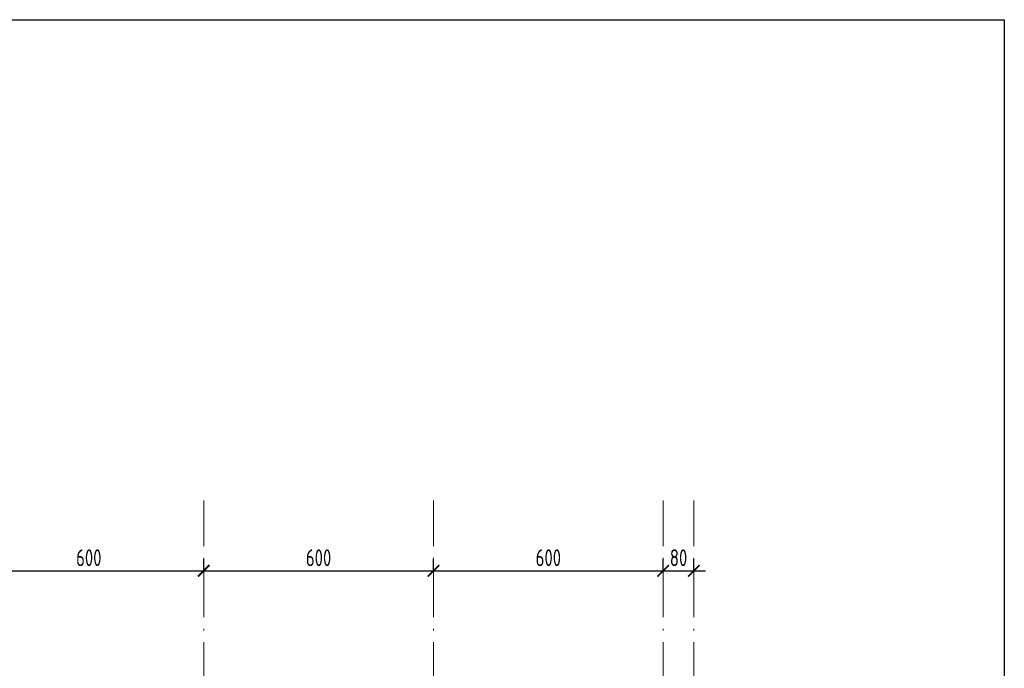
# Model space of a CAD drawing. Extents: x 153948 to 285449, y -89387 to -60195.
# Tile 108 of 108: x 282433 to 285004, y -75835 to -74141. Entities that reach past the tile are written whole.
import ezdxf

# ---------------------------------------------------------------- set-up
doc = ezdxf.new("R2010")
doc.units = 0
doc.header["$LTSCALE"] = 100
doc.header["$MEASUREMENT"] = 0
doc.header["$PDMODE"] = 1
doc.linetypes.add('ACAD_ISO10W100', pattern=[18.5, 12, -3, 0.5, -3])
doc.layers.get('0').update_dxf_attribs({"linetype": 'CONTINUOUS'})
doc.layers.get('DEFPOINTS').update_dxf_attribs({"linetype": 'CONTINUOUS'})
doc.layers.add('OSIE', color=8, linetype='ACAD_ISO10W100', lineweight=15)
doc.layers.add('R-RAM', color=1, linetype='CONTINUOUS')
doc.layers.add('WYMIARY', color=1, linetype='CONTINUOUS')
doc.styles.add('STYLE2', font='isocp.shx', dxfattribs={"width": 0.8})
doc.dimstyles.new('KRESKI_100', dxfattribs={"dimscale": 20, "dimtxt": 2.2, "dimasz": 1.5, "dimexe": 1.5, "dimexo": 1.5, "dimgap": 0.6, "dimtad": 1, "dimdec": 1, "dimrnd": 0.5, "dimdsep": 46, "dimtxsty": 'STYLE2', "dimblk1": 'ARCHTICK', "dimblk2": 'ARCHTICK', "dimsah": 1, "dimcen": 2.5, "dimdle": 1.5, "dimclrd": 10, "dimclre": 10, "dimclrt": 15, "dimadec": 0, "dimazin": 0, "dimtfac": 1, "dimtdec": 1, "dimtmove": 1, "dimatfit": 3, "dimldrblk": 'ARCHTICK', "dimfxl": 1.5, "dimfxlon": 1, "dimtolj": 1, "dimtzin": 0, "dimarcsym": 0})

# ---------------------------------------------------------------- blocks, each defined once
blk = doc.blocks.new('_ARCHTICK')
at = {"color": 0, "linetype": 'ByBlock', "const_width": 0.15}
blk.add_lwpolyline([(-0.5, -0.5), (0.5, 0.5)], dxfattribs=at)
blk = doc.blocks.new('*D874')
at = {"layer": 'DEFPOINTS', "color": 0, "transparency": 16777216}
for p in [(282313.3, -75580), (282913.3, -75580), (282913.3, -75580)]:
    blk.add_point(p, dxfattribs=at)
at = {"layer": 'WYMIARY', "color": 10, "lineweight": -2, "transparency": 16777216}
for p, q in [((282913.3, -75580), (282913.3, -75550)), ((282283.3, -75580), (282943.3, -75580))]:
    blk.add_line(p, q, dxfattribs=at)
at = {"layer": 'WYMIARY', "color": 10, "lineweight": -2, "transparency": 16777216, "xscale": 30, "yscale": 30, "zscale": 30, "rotation": 180}
blk.add_blockref('_ARCHTICK', (282313.3, -75580), dxfattribs=at)
at = {"layer": 'WYMIARY', "color": 10, "lineweight": -2, "transparency": 16777216, "xscale": 30, "yscale": 30, "zscale": 30}
blk.add_blockref('_ARCHTICK', (282913.3, -75580), dxfattribs=at)
at = {"layer": 'WYMIARY', "color": 15, "transparency": 16777216, "insert": (282613.3, -75546), "char_height": 44, "attachment_point": 5, "style": 'STYLE2'}
blk.add_mtext('\\A1;600', dxfattribs=at)
blk = doc.blocks.new('*D875')
at = {"layer": 'DEFPOINTS', "color": 0, "transparency": 16777216}
for p in [(282913.3, -75580), (283513.3, -75580), (283513.3, -75580)]:
    blk.add_point(p, dxfattribs=at)
at = {"layer": 'WYMIARY', "color": 10, "lineweight": -2, "transparency": 16777216}
for p, q in [((283513.3, -75580), (283513.3, -75550)), ((282883.3, -75580), (283543.3, -75580))]:
    blk.add_line(p, q, dxfattribs=at)
at = {"layer": 'WYMIARY', "color": 10, "lineweight": -2, "transparency": 16777216, "xscale": 30, "yscale": 30, "zscale": 30, "rotation": 180}
blk.add_blockref('_ARCHTICK', (282913.3, -75580), dxfattribs=at)
at = {"layer": 'WYMIARY', "color": 10, "lineweight": -2, "transparency": 16777216, "xscale": 30, "yscale": 30, "zscale": 30}
blk.add_blockref('_ARCHTICK', (283513.3, -75580), dxfattribs=at)
at = {"layer": 'WYMIARY', "color": 15, "transparency": 16777216, "insert": (283213.3, -75546), "char_height": 44, "attachment_point": 5, "style": 'STYLE2'}
blk.add_mtext('\\A1;600', dxfattribs=at)
blk = doc.blocks.new('*D876')
at = {"layer": 'DEFPOINTS', "color": 0, "transparency": 16777216}
for p in [(283513.3, -75580), (284113.3, -75580), (284113.3, -75580)]:
    blk.add_point(p, dxfattribs=at)
at = {"layer": 'WYMIARY', "color": 10, "lineweight": -2, "transparency": 16777216}
for p, q in [((284113.3, -75580), (284113.3, -75550)), ((283483.3, -75580), (284143.3, -75580))]:
    blk.add_line(p, q, dxfattribs=at)
at = {"layer": 'WYMIARY', "color": 10, "lineweight": -2, "transparency": 16777216, "xscale": 30, "yscale": 30, "zscale": 30, "rotation": 180}
blk.add_blockref('_ARCHTICK', (283513.3, -75580), dxfattribs=at)
at = {"layer": 'WYMIARY', "color": 10, "lineweight": -2, "transparency": 16777216, "xscale": 30, "yscale": 30, "zscale": 30}
blk.add_blockref('_ARCHTICK', (284113.3, -75580), dxfattribs=at)
at = {"layer": 'WYMIARY', "color": 15, "transparency": 16777216, "insert": (283813.3, -75546), "char_height": 44, "attachment_point": 5, "style": 'STYLE2'}
blk.add_mtext('\\A1;600', dxfattribs=at)
blk = doc.blocks.new('*D877')
at = {"layer": 'DEFPOINTS', "color": 0, "transparency": 16777216}
for p in [(284113.3, -75580), (284193.3, -75580), (284193.3, -75580)]:
    blk.add_point(p, dxfattribs=at)
at = {"layer": 'WYMIARY', "color": 10, "lineweight": -2, "transparency": 16777216}
for p, q in [((284193.3, -75580), (284193.3, -75550)), ((284083.3, -75580), (284223.3, -75580))]:
    blk.add_line(p, q, dxfattribs=at)
at = {"layer": 'WYMIARY', "color": 10, "lineweight": -2, "transparency": 16777216, "xscale": 30, "yscale": 30, "zscale": 30, "rotation": 180}
blk.add_blockref('_ARCHTICK', (284113.3, -75580), dxfattribs=at)
at = {"layer": 'WYMIARY', "color": 10, "lineweight": -2, "transparency": 16777216, "xscale": 30, "yscale": 30, "zscale": 30}
blk.add_blockref('_ARCHTICK', (284193.3, -75580), dxfattribs=at)
at = {"layer": 'WYMIARY', "color": 15, "transparency": 16777216, "insert": (284153.3, -75546), "char_height": 44, "attachment_point": 5, "style": 'STYLE2'}
blk.add_mtext('\\A1;80', dxfattribs=at)

msp = doc.modelspace()

# ---------------------------------------------------------------- linework, layer by layer
at = {"layer": 'OSIE', "ltscale": 0.1}
for p, q in [((282913.33, -75396.16), (282913.33, -77183.83)), ((283513.33, -75396.16), (283513.33, -77183.83)), ((284113.33, -75396.16), (284113.33, -77591.48)), ((284193.33, -75396.16), (284193.33, -77591.48))]:
    msp.add_line(p, q, dxfattribs=at)
at = {"layer": 'R-RAM'}
msp.add_lwpolyline([(280641.35, -74141.47), (285003.92, -74141.47), (285003.92, -78501.16), (280641.35, -78501.16)], close=True, dxfattribs=at)

# ---------------------------------------------------------------- dimensions: what is measured, and where the dimension line sits
at = {"layer": 'WYMIARY'}
for base, p1, p2, picture, middle in [((282913.33, -75580.03), (282313.33, -75580.03), (282913.33, -75580.03), '*D874', (282613.33, -75546.03)), ((283513.33, -75580.03), (282913.33, -75580.03), (283513.33, -75580.03), '*D875', (283213.33, -75546.03)), ((284113.33, -75580.03), (283513.33, -75580.03), (284113.33, -75580.03), '*D876', (283813.33, -75546.03)), ((284193.33, -75580.03), (284113.33, -75580.03), (284193.33, -75580.03), '*D877', (284153.33, -75546.03))]:
    dim = msp.add_linear_dim(base=base, p1=p1, p2=p2, dimstyle='KRESKI_100', override={"dimse1": 1}, dxfattribs=at)
    dim.commit()
    dim.dimension.update_dxf_attribs({"geometry": picture, "text_midpoint": middle})

doc.saveas('drawing.dxf')
